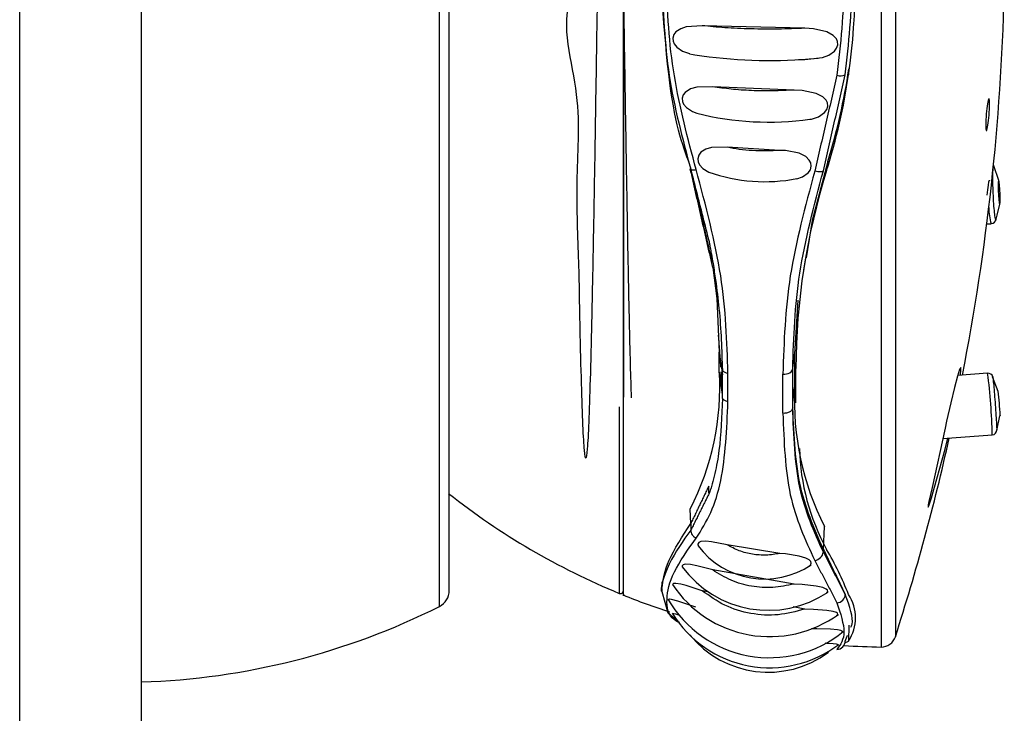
# Model space of a CAD drawing. Header units: millimetres. Extents: x 258.5 to 258.82, y 332.18 to 333.7.
# Tile 1 of 5: x 258.5849 to 258.6246, y 332.3605 to 332.3886. Entities that reach past the tile are written whole.
import ezdxf

# ---------------------------------------------------------------- set-up
doc = ezdxf.new("R2010")
doc.units = ezdxf.units.MM
doc.layers.add('SANINDUSA', color=3, linetype='Continuous')

msp = doc.modelspace()

# ---------------------------------------------------------------- linework, layer by layer
at = {"layer": 'SANINDUSA', "linetype": 'Continuous'}
for p, q in [((258.5848772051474, 332.3109292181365), (258.5848772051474, 333.5509292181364)), ((258.5897899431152, 333.5509292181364), (258.5897899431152, 332.3109292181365)), ((258.6018330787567, 332.3648575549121), (258.6018330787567, 332.4191723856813)), ((258.6022299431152, 332.3655009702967), (258.6022299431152, 332.4185289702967)), ((258.6202485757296, 332.3903625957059), (258.6202485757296, 332.3636354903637)), ((258.6196678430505, 332.3901262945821), (258.6196678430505, 332.3632184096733)), ((258.6165923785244, 332.3882105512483), (258.6124452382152, 332.3883142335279)), ((258.6183684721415, 332.3865663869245), (258.6183567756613, 332.38633097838)), ((258.616159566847, 332.3857149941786), (258.6128685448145, 332.3858509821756)), ((258.6155841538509, 332.3832797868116), (258.6134502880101, 332.3834015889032)), ((258.6175180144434, 332.3828349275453), (258.6174719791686, 332.3824599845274)), ((258.624422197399, 332.3820637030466), (258.6242193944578, 332.3826503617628)), ((258.6239396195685, 332.3803096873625), (258.6241180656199, 332.3803169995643)), ((258.612849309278, 332.3787936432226), (258.6127863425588, 332.3791769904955)), ((258.6166134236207, 332.3789328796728), (258.6165409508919, 332.378459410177)), ((258.6163065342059, 332.3772304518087), (258.6161779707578, 332.3750443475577)), ((258.6131352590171, 332.3743694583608), (258.6131352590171, 332.3751289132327)), ((258.6131352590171, 332.3751289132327), (258.6132621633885, 332.3742170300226)), ((258.6161002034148, 332.3744746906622), (258.6161779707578, 332.3750443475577)), ((258.6161779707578, 332.3750443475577), (258.6161779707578, 332.3736985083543)), ((258.6132621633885, 332.3734165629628), (258.6131352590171, 332.3743694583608)), ((258.6132010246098, 332.3743339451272), (258.6132010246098, 332.3737347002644)), ((258.6162332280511, 332.3730763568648), (258.6162332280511, 332.3744679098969)), ((258.6132621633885, 332.3734165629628), (258.6132621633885, 332.3742170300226)), ((258.6134867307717, 332.3731327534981), (258.6134867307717, 332.3742782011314)), ((258.6157039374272, 332.3726577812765), (258.6157039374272, 332.3742428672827)), ((258.6239738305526, 332.3742759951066), (258.6227653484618, 332.3741858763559)), ((258.6244008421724, 332.3735442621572), (258.6241717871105, 332.3741302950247)), ((258.6161002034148, 332.3730836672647), (258.6161779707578, 332.3736985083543)), ((258.6090945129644, 332.3729200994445), (258.6090945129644, 332.3653842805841)), ((258.6243437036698, 332.3719608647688), (258.6244730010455, 332.3725496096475)), ((258.6244784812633, 332.3725740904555), (258.6244768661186, 332.3725591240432)), ((258.6221633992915, 332.3716340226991), (258.6241597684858, 332.3717829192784)), ((258.6222571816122, 332.3712103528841), (258.6223632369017, 332.3716489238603)), ((258.6119820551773, 332.3682058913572), (258.6119638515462, 332.3687921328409)), ((258.6119820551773, 332.3682058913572), (258.6119820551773, 332.3679319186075)), ((258.6173385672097, 332.3671744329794), (258.6173840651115, 332.3680901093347)), ((258.6155841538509, 332.3669974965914), (258.6134502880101, 332.3673462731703)), ((258.6173383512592, 332.3670571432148), (258.6173383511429, 332.3671701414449)), ((258.616159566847, 332.3657626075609), (258.6128685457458, 332.3663292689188)), ((258.6108014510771, 332.3655818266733), (258.6108014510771, 332.365577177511)), ((258.6108202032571, 332.365575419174), (258.6108202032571, 332.3654624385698)), ((258.6108202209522, 332.3658445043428), (258.6108202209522, 332.3658003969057)), ((258.6126788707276, 332.3654514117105), (258.6124452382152, 332.3654932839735)), ((258.6165923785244, 332.3647503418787), (258.6161215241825, 332.364834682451)), ((258.6110772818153, 332.3645823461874), (258.611521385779, 332.3642037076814)), ((258.6183634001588, 332.3641043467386), (258.6183567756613, 332.3634588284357)), ((258.6182058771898, 332.3633874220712), (258.6183567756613, 332.3634588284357))]:
    msp.add_line(p, q, dxfattribs=at)
at = {"layer": 'SANINDUSA', "linetype": 'Continuous', "flags": 128}
for points in [[(258.6124452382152, 332.3883142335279), (258.6117965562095, 332.3882678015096), (258.6115783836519, 332.3881927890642), (258.6113859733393, 332.3880631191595), (258.6113015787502, 332.3879528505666), (258.6112579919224, 332.3878145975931), (258.6112666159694, 332.3876877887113), (258.6113085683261, 332.3875802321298), (258.6114160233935, 332.3874408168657), (258.6116436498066, 332.3872813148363), (258.6119284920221, 332.3871921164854)], [(258.6165919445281, 332.3869554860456), (258.6173029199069, 332.3870333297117), (258.6175576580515, 332.3871271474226), (258.6177827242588, 332.3872815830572), (258.6178756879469, 332.3874020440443), (258.6179227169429, 332.3875475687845), (258.6179118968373, 332.3876773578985), (258.6178634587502, 332.3877858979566), (258.6177402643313, 332.3879226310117), (258.6174826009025, 332.3880703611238), (258.6169424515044, 332.3881932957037), (258.6165923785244, 332.3882105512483)], [(258.6119251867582, 332.3871826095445), (258.6120741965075, 332.3871491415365), (258.6121489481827, 332.3871381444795)], [(258.6167629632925, 332.3869723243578), (258.6169702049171, 332.3869844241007), (258.6171246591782, 332.3870003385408)], [(258.6128685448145, 332.3858509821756), (258.6122226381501, 332.3858319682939), (258.6119714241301, 332.3857617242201), (258.6117523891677, 332.3856223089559), (258.6116732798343, 332.3855153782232), (258.6116353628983, 332.3853820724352), (258.6116474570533, 332.3852582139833), (258.6116930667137, 332.3851496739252), (258.6118080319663, 332.3850069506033), (258.6120486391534, 332.3848430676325), (258.6122301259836, 332.3847868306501)], [(258.6167922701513, 332.3845368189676), (258.6168549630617, 332.3845421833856), (258.6171411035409, 332.3846375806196), (258.6173912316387, 332.3848084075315), (258.6174767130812, 332.3849266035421), (258.6175165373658, 332.3850669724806), (258.6175018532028, 332.3851925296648), (258.6174499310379, 332.385299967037), (258.6173200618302, 332.3854358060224), (258.6170518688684, 332.3855805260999), (258.616488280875, 332.3856985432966), (258.616159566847, 332.3857149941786), (258.616159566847, 332.3857149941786)], [(258.6240403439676, 332.384766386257), (258.6240522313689, 332.3849775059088), (258.624055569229, 332.3851606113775), (258.6240499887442, 332.385294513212), (258.6240361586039, 332.3853649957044), (258.6240155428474, 332.3853642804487), (258.62399032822, 332.3852916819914), (258.6239632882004, 332.3851542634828), (258.6239375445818, 332.3849671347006), (258.6239161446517, 332.3847521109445), (258.6239106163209, 332.3846811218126), (258.6238987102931, 332.3844700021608), (258.623895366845, 332.3842868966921), (258.6239009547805, 332.3841529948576), (258.6239148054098, 332.3840825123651), (258.6239354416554, 332.3840832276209), (258.6239606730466, 332.3841557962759), (258.6239877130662, 332.3842932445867), (258.6240134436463, 332.384480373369), (258.6240348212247, 332.384695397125), (258.6240403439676, 332.384766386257)], [(258.6134502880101, 332.3834015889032), (258.6128270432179, 332.3833935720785), (258.6125894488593, 332.3833293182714), (258.6123850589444, 332.3831994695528), (258.6123023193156, 332.3830849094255), (258.6122672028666, 332.3829429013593), (258.6122853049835, 332.3828122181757), (258.6123409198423, 332.3826939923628), (258.6124722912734, 332.3825448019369), (258.6127150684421, 332.3823938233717)], [(258.6162694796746, 332.382134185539), (258.6165003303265, 332.3822100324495), (258.6167258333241, 332.3823649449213), (258.6168145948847, 332.3824902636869), (258.6168520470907, 332.3826385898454), (258.6168323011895, 332.3827701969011), (258.6167717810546, 332.3828858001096), (258.6166297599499, 332.3830251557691), (258.6163555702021, 332.3831636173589), (258.6158031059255, 332.3832677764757), (258.6155841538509, 332.3832797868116), (258.6155841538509, 332.3832797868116)], [(258.6175180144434, 332.3828349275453), (258.6168920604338, 332.3804479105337), (258.6166393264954, 332.3789434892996)], [(258.6173383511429, 332.3824549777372), (258.6173272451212, 332.3824360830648), (258.6173044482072, 332.3824215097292), (258.6172707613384, 332.3824118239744), (258.617227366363, 332.382407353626), (258.6171757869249, 332.3824082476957), (258.6171178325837, 332.3824144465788), (258.6170555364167, 332.3824258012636), (258.6169910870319, 332.382441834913)], [(258.6239507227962, 332.3814699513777), (258.6239775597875, 332.3816836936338), (258.624004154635, 332.3818681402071), (258.6240274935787, 332.3820023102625), (258.624044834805, 332.3820704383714), (258.6240488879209, 332.3820682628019)], [(258.6244784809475, 332.3813153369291), (258.6244755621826, 332.3814973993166), (258.624467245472, 332.3816922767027), (258.6244548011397, 332.3818702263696), (258.6244401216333, 332.3820041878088), (258.6244254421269, 332.3820737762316), (258.6244129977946, 332.3820683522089), (258.6244046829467, 332.3819888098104), (258.6244017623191, 332.3818472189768), (258.6244046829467, 332.381665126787), (258.6244129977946, 332.3814702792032), (258.6244254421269, 332.3812923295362), (258.6244401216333, 332.3811583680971), (258.6244548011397, 332.3810887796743), (258.624467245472, 332.3810941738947), (258.6244755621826, 332.3811737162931), (258.6244784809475, 332.3813153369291)], [(258.6243168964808, 332.3804939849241), (258.6243587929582, 332.3806573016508), (258.6244689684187, 332.381101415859)], [(258.6128752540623, 332.3785410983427), (258.6130413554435, 332.3772937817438), (258.6131352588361, 332.3751289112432)], [(258.6157039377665, 332.3742428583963), (258.6157790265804, 332.3742430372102), (258.6158524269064, 332.374252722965), (258.6159209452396, 332.3742715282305), (258.6159815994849, 332.3742986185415), (258.6160317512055, 332.3743328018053), (258.616069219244, 332.374372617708), (258.6160923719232, 332.3744163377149), (258.6161002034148, 332.3744620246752)], [(258.6228712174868, 332.3741937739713), (258.6228974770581, 332.3744084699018), (258.6228877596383, 332.3745066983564), (258.6228415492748, 332.3744226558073), (258.6227578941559, 332.3741626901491), (258.62263449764, 332.3737056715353), (258.6224812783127, 332.3730758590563), (258.6223173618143, 332.3723445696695), (258.6222571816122, 332.3720609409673)], [(258.6222571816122, 332.3720609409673), (258.6217298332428, 332.3696603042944), (258.6216038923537, 332.3690930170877), (258.6215780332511, 332.3689638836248), (258.6215664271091, 332.3688920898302), (258.6215654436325, 332.3688623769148), (258.6215730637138, 332.3688656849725), (258.6215987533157, 332.3689243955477), (258.6217062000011, 332.3692469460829), (258.6222571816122, 332.3712103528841)], [(258.6134502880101, 332.3673462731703), (258.6128270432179, 332.3674719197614), (258.6125894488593, 332.3674934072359), (258.6123850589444, 332.3674756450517), (258.6123023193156, 332.3674370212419), (258.6122672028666, 332.3673725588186), (258.6122853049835, 332.3673006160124), (258.6123170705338, 332.3672578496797)], [(258.6167463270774, 332.3664808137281), (258.6168145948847, 332.3665287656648), (258.6168520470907, 332.3666044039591), (258.6168323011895, 332.3666727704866), (258.6167717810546, 332.3667338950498), (258.6166297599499, 332.3668098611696), (258.6163555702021, 332.366891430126), (258.6158031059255, 332.3669754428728), (258.6155841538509, 332.3669974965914), (258.6155841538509, 332.3669974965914)], [(258.6128685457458, 332.3663292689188), (258.6122226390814, 332.3665014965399), (258.6119714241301, 332.3665488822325), (258.6117523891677, 332.3665603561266), (258.6116732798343, 332.3665412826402), (258.6116353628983, 332.3664976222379), (258.6116474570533, 332.3664412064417), (258.611672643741, 332.366407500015)], [(258.6124452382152, 332.3654932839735), (258.6117965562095, 332.3656982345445), (258.6115783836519, 332.3657540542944), (258.6113859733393, 332.3657848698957), (258.6113015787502, 332.3657814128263), (258.6112579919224, 332.3657527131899), (258.6112666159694, 332.3657069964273)], [(258.6174767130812, 332.3654018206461), (258.6175165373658, 332.3654616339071), (258.6175018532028, 332.365514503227), (258.6174499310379, 332.3655593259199), (258.6173200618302, 332.3656157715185), (258.6170518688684, 332.3656775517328), (258.616488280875, 332.3657404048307), (258.616159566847, 332.3657626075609)], [(258.6108202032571, 332.3654645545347), (258.6110546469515, 332.3646016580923), (258.6110772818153, 332.3645823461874)], [(258.612184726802, 332.3648223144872), (258.6114637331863, 332.3650726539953), (258.6112052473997, 332.365138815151), (258.6111270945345, 332.3651454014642), (258.6110859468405, 332.3651302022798), (258.6110927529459, 332.3650959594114)], [(258.6178757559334, 332.364485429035), (258.6179227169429, 332.3645357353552), (258.6179118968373, 332.3645785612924), (258.6178634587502, 332.3646128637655), (258.6177402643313, 332.364654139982), (258.6174826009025, 332.3646970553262), (258.6169424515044, 332.3647366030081), (258.6165923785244, 332.3647503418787)], [(258.6115348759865, 332.3644932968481), (258.6113859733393, 332.3645387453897), (258.6113015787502, 332.3645567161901), (258.6112579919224, 332.3645529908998), (258.6112644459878, 332.3645347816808)], [(258.618078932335, 332.3637942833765), (258.6181090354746, 332.3638230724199), (258.6180931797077, 332.3638547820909), (258.6180392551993, 332.3638797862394), (258.617905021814, 332.3639084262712), (258.6176305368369, 332.3639350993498), (258.6170748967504, 332.3639550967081), (258.6168639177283, 332.36395897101)], [(258.6179058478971, 332.363285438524), (258.6179227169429, 332.3632946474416), (258.6179118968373, 332.3633152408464), (258.6178634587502, 332.363330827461), (258.6177402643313, 332.3633484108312), (258.6174826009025, 332.3633655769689), (258.61740820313, 332.3633681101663)]]:
    msp.add_lwpolyline(points, dxfattribs=at)
at = {"layer": 'SANINDUSA', "linetype": 'Continuous'}
for centre, radius, start, end in [((258.591894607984, 332.3901463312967), 0.02673580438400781, 351.7955534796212, 8.204446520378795), ((258.5315531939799, 332.3920149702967), 0.09312500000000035, 348.9714026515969, 358.5232204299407), ((258.6151755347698, 332.4070778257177), 0.02016807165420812, 261.3691200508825, 274.5144192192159), ((258.5933382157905, 332.3900129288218), 0.02528804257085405, 342.6219421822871, 351.6279483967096), ((258.5940282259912, 332.3901512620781), 0.02460282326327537, 342.6998217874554, 351.6216093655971), ((258.6180300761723, 332.3867687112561), 0.0004775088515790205, 252.5227475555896, 293.8097304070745), ((258.6151396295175, 332.3964964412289), 0.01207583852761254, 256.043634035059, 277.8670362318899), ((258.6149819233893, 332.3888564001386), 0.006842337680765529, 250.6834863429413, 280.8411795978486), ((258.64292688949, 332.3744225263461), 0.02669370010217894, 162.4762828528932, 179.9026183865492), ((258.6261934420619, 332.3809617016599), 0.002173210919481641, 179.9253320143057, 197.2573251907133), ((258.6241097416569, 332.380528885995), 0.0002102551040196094, 273.0364565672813, 350.8976811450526), ((258.6023179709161, 332.3737297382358), 0.01083618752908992, 332.892662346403, 3.384456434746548), ((258.6239993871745, 332.3740881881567), 0.0001869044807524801, 14.37377938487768, 98.42019934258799), ((258.6009628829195, 332.3713063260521), 0.02320178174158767, 1.176998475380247, 7.353647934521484), ((258.6274108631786, 332.3731802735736), 0.01124484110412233, 177.3584512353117, 206.9149008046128), ((258.6124754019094, 332.3721505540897), 0.01201054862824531, 2.020817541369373, 6.715881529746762), ((258.6241422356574, 332.3719900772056), 0.0002051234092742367, 275.4918053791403, 3.27158025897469), ((258.5315531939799, 332.3920149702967), 0.09312500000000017, 342.2571110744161, 347.3704641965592), ((258.6252686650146, 332.3714552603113), 0.008899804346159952, 181.3816908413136, 208.8303615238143), ((258.6200602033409, 332.3920149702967), 0.02880000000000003, 231.6828329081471, 247.6196584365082), ((258.6149618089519, 332.3693091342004), 0.003347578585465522, 216.5428845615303, 304.2435774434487), ((258.6052500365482, 332.3601077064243), 0.01411246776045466, 21.76156427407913, 29.99847374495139), ((258.6169430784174, 332.3671150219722), 0.0003994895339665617, 276.9021966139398, 351.6678012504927), ((258.6151167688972, 332.3690279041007), 0.004328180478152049, 216.2683399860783, 303.8704305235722), ((258.6151750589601, 332.3683606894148), 0.004723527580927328, 213.5753557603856, 305.9632168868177), ((258.6015099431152, 332.3655009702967), 0.0007200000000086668, 296.6666873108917, 6.513775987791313e-09), ((258.6091402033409, 332.3654952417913), 0.0001199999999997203, 247.6196584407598, 0), ((258.6200602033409, 332.3920149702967), 0.02880000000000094, 247.9500100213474, 251.9215609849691), ((258.6151622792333, 332.3675247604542), 0.004739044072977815, 210.102849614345, 308.9550620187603), ((258.6178553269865, 332.3653647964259), 0.0003680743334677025, 274.884461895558, 356.8546008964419), ((258.6169347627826, 332.3643993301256), 0.001704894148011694, 326.5198439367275, 33.48015606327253), ((258.5889076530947, 332.3905941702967), 0.02880000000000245, 271.7555348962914, 296.6666873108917), ((258.6151680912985, 332.3670022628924), 0.004620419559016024, 211.5963055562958, 307.1795342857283), ((258.6151128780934, 332.3662865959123), 0.004085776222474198, 219.0187630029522, 306.6405329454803), ((258.6196771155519, 332.3638183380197), 0.0006000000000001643, 269.1145060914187, 342.2571110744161), ((258.6178736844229, 332.3634686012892), 0.0003491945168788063, 272.1307208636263, 359.2228512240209), ((258.6201129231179, 332.3920149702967), 0.02880000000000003, 266.1277788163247, 269.1145060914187)]:
    msp.add_arc(centre, radius, start, end, dxfattribs=at)
for points, knots in [([(258.6092602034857, 332.4171608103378), (258.6092602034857, 332.416971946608), (258.6092602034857, 332.4163253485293), (258.6092602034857, 332.4142110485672), (258.6092602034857, 332.4109497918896), (258.6092602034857, 332.4069017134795), (258.6092602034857, 332.4022974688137), (258.6092602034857, 332.3972935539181), (258.6092602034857, 332.3920889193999), (258.6092602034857, 332.3868774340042), (258.6092602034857, 332.3818772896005), (258.6092602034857, 332.3772151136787), (258.6092602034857, 332.3746145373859), (258.6092602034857, 332.373314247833)], [0, 0, 0, 0, 0.03962556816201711, 0.1356629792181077, 0.2317005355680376, 0.3277379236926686, 0.4237752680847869, 0.5198127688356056, 0.6158502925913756, 0.7118876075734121, 0.8079250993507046, 0.9039624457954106, 1, 1, 1, 1]), ([(258.6092602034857, 332.3653492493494), (258.6092602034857, 332.3653384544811), (258.6092602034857, 332.3651692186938), (258.6092602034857, 332.3658009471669), (258.6092602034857, 332.3673058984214), (258.6092602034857, 332.3698725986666), (258.6092602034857, 332.3732601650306), (258.6092602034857, 332.377376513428), (258.6092602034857, 332.382053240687), (258.6092602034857, 332.387113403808), (258.6092602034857, 332.3923616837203), (258.6092602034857, 332.3975970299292), (258.6092602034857, 332.4026165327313), (258.6092602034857, 332.4072335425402), (258.6092602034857, 332.411247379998), (258.6092602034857, 332.4145905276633), (258.6092602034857, 332.4160707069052), (258.6092602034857, 332.4168107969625)], [0, 0, 0, 0, 0.004842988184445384, 0.07592560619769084, 0.1470083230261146, 0.2180909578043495, 0.2891736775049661, 0.3602563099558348, 0.431338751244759, 0.502421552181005, 0.5735041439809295, 0.6445868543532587, 0.7156693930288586, 0.7867520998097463, 0.8578347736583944, 0.9289173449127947, 1, 1, 1, 1]), ([(258.6095903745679, 332.3732823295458), (258.6095766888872, 332.373705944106), (258.6095436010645, 332.3747301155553), (258.6094911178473, 332.3770419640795), (258.6094329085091, 332.3800250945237), (258.6093747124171, 332.3834270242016), (258.6093165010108, 332.387111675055), (258.6092583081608, 332.390960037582), (258.6092000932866, 332.3948436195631), (258.6091419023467, 332.3986332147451), (258.609083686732, 332.4022014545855), (258.6090254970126, 332.4054309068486), (258.6089672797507, 332.4082123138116), (258.6089090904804, 332.4104540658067), (258.6088508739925, 332.4120812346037), (258.6087926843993, 332.4130384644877), (258.6087344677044, 332.4132963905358), (258.6086762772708, 332.4128424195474), (258.6086180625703, 332.4116969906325), (258.6085598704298, 332.4098919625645), (258.6085016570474, 332.4074944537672), (258.6084434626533, 332.4045773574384), (258.6083852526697, 332.4012445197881), (258.6083270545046, 332.397601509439), (258.6082688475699, 332.3937737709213), (258.6082106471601, 332.3898869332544), (258.6081524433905, 332.3860703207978), (258.6080942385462, 332.3824538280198), (258.6080360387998, 332.3791530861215), (258.6079778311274, 332.3762851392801), (258.6079196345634, 332.3739370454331), (258.6078614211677, 332.372196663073), (258.607803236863, 332.3711119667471), (258.6077449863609, 332.3707291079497), (258.607686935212, 332.3710514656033), (258.6076281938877, 332.3720768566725), (258.6075719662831, 332.3737626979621), (258.6075064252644, 332.3760642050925), (258.6074755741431, 332.378877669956), (258.6073153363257, 332.3821988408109), (258.6076379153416, 332.3855896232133), (258.6063512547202, 332.38956106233), (258.6084611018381, 332.3904894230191), (258.6092602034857, 332.3908410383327)], [0, 0, 0, 0, 0.01749691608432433, 0.04230223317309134, 0.06710624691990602, 0.09191175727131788, 0.1167154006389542, 0.1415214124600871, 0.1663246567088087, 0.191130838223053, 0.2159338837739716, 0.2407402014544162, 0.26554308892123, 0.2903494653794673, 0.3151523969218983, 0.339958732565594, 0.3647617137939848, 0.3895679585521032, 0.4143711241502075, 0.4391771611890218, 0.4639806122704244, 0.4887863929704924, 0.5135901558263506, 0.5383955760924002, 0.5631997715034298, 0.588004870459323, 0.6128094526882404, 0.6376140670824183, 0.6624192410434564, 0.6872233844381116, 0.712028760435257, 0.7368325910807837, 0.7616383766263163, 0.7864418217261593, 0.8112478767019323, 0.8360510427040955, 0.8608572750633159, 0.8856602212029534, 0.9104666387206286, 0.9352694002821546, 0.9600758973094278, 0.9848788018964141, 1, 1, 1, 1]), ([(258.6121995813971, 332.3825058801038), (258.6118648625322, 332.3837583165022), (258.6111951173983, 332.3862643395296), (258.6109362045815, 332.3902062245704), (258.6111993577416, 332.3941573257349), (258.6118657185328, 332.3966934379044), (258.6121995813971, 332.3979640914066)], [0, 0, 0, 0, 0.2505831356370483, 0.5013964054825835, 0.7501875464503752, 1, 1, 1, 1]), ([(258.6178866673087, 332.393933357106), (258.6180283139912, 332.3926556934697), (258.6183116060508, 332.3901003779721), (258.6180283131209, 332.3875756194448), (258.6178866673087, 332.3863132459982)], [0, 0, 0, 0, 0.5000023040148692, 0.9999999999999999, 0.9999999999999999, 0.9999999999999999, 0.9999999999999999]), ([(258.6182231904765, 332.3863341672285), (258.618361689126, 332.3875960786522), (258.6186386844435, 332.3901198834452), (258.61836169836, 332.3926793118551), (258.618223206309, 332.3939590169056)], [0, 0, 0, 0, 0.5000035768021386, 1, 1, 1, 1]), ([(258.6119450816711, 332.382695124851), (258.6116364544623, 332.3835336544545), (258.6110192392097, 332.3852106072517), (258.610695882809, 332.3915310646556), (258.6108014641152, 332.3902439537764), (258.6108014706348, 332.3902438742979)], [0, 0, 0, 0, 0.5000162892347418, 0.999969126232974, 1, 1, 1, 1]), ([(258.6108202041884, 332.3902182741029), (258.6108702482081, 332.388902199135), (258.6109703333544, 332.38627012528), (258.6116448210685, 332.3837661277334), (258.6119820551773, 332.3825141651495)], [0, 0, 0, 0, 0.5000144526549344, 1, 1, 1, 1]), ([(258.6165923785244, 332.3882105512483), (258.6162349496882, 332.3881971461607), (258.6155220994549, 332.3881704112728), (258.6144017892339, 332.388180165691), (258.6133305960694, 332.3882249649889), (258.612741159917, 332.3882843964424), (258.6124452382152, 332.3883142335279)], [0, 0, 0, 0, 0.2502499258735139, 0.4990943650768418, 0.7485243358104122, 1, 1, 1, 1]), ([(258.616159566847, 332.3857149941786), (258.6158752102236, 332.3857006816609), (258.6153084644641, 332.3856721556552), (258.6144323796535, 332.3856873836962), (258.6135901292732, 332.3857428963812), (258.6131098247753, 332.3858148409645), (258.6128685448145, 332.3858509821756)], [0, 0, 0, 0, 0.2504254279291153, 0.4991181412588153, 0.748383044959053, 0.9999999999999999, 0.9999999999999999, 0.9999999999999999, 0.9999999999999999]), ([(258.6155841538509, 332.3832797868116), (258.6153995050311, 332.3832693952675), (258.6150320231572, 332.3832487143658), (258.6144705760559, 332.3832639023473), (258.6139283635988, 332.3833114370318), (258.6136103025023, 332.383371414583), (258.6134502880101, 332.3834015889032)], [0, 0, 0, 0, 0.2507442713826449, 0.4990228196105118, 0.7479616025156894, 1, 1, 1, 1]), ([(258.6242368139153, 332.3826095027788), (258.6242328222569, 332.3826304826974), (258.6242178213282, 332.3827093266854), (258.6241961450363, 332.3826738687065), (258.6241763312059, 332.382506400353), (258.6241737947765, 332.382277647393), (258.6241725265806, 332.3821632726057)], [0, 0, 0, 0, 0.1078267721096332, 0.4052204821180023, 0.702614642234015, 1, 1, 1, 1]), ([(258.6119820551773, 332.3825141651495), (258.6119859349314, 332.3825080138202), (258.6119942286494, 332.3824948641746), (258.612042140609, 332.3824872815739), (258.6121125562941, 332.3824900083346), (258.6121718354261, 332.3825008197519), (258.6121995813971, 332.3825058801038)], [0, 0, 0, 0, 0.2338739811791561, 0.4999504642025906, 0.765948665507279, 0.9999999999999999, 0.9999999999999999, 0.9999999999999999, 0.9999999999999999]), ([(258.6134867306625, 332.3742782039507), (258.6134465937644, 332.3755607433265), (258.6133663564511, 332.3781246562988), (258.6125883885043, 332.3810459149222), (258.6121995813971, 332.3825058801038)], [0, 0, 0, 0, 0.5002273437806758, 1, 1, 1, 1]), ([(258.6169910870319, 332.382441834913), (258.6166045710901, 332.3810068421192), (258.6158313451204, 332.37813613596), (258.6157464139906, 332.3755408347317), (258.6157039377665, 332.3742428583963)], [0, 0, 0, 0, 0.4998744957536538, 0.9999999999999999, 0.9999999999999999, 0.9999999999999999, 0.9999999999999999]), ([(258.6161002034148, 332.3744620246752), (258.6161407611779, 332.3757250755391), (258.6162218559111, 332.3782505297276), (258.6169662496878, 332.3810537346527), (258.6173383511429, 332.3824549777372)], [0, 0, 0, 0, 0.5001282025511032, 1, 1, 1, 1]), ([(258.6241725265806, 332.3821632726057), (258.6241737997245, 332.382031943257), (258.6241763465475, 332.3817692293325), (258.6241959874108, 332.3813210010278), (258.6242239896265, 332.3809187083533), (258.6242577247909, 332.3806089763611), (258.6242901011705, 332.3804661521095), (258.6243116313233, 332.3804350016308), (258.6243177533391, 332.3804947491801), (258.6243177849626, 332.3804950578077)], [0, 0, 0, 0, 0.1662712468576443, 0.3326124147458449, 0.4990755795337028, 0.6656795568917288, 0.8324370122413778, 0.9991344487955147, 1, 1, 1, 1]), ([(258.6127217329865, 332.3795846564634), (258.6127231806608, 332.3795771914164), (258.6127350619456, 332.3795159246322), (258.6127536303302, 332.3794206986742), (258.6127841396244, 332.3792590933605), (258.6128271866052, 332.3790243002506), (258.612899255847, 332.3786070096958), (258.6130120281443, 332.3778716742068), (258.6131947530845, 332.3763867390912), (258.6132323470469, 332.375211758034), (258.6132585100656, 332.3743940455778)], [0, 0, 0, 0, 0.003791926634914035, 0.03112092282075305, 0.05260425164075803, 0.09096269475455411, 0.1594672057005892, 0.2817844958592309, 0.500167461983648, 1, 1, 1, 1]), ([(258.6132614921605, 332.3743904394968), (258.6132742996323, 332.3743773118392), (258.6132999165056, 332.374351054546), (258.6133539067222, 332.3743189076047), (258.6134162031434, 332.3742930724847), (258.6134632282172, 332.3742831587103), (258.6134867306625, 332.3742782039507)], [0, 0, 0, 0, 0.2500432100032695, 0.500124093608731, 0.7501693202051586, 1, 1, 1, 1]), ([(258.6241779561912, 332.374134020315), (258.6241782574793, 332.374135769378), (258.6241804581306, 332.3741485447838), (258.6241965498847, 332.3740091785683), (258.6242238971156, 332.3737261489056), (258.6242575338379, 332.3733236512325), (258.624290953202, 332.372881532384), (258.6243190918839, 332.3724662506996), (258.6243387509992, 332.3721278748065), (258.6243413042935, 332.3720243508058), (258.6243425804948, 332.3719726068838)], [0, 0, 0, 0, 0.02213232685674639, 0.1616576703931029, 0.3012845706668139, 0.4410363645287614, 0.5809045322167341, 0.7207376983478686, 0.8604176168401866, 1, 1, 1, 1]), ([(258.6121995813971, 332.3676146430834), (258.6124093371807, 332.3679429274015), (258.612828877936, 332.3685995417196), (258.6133600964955, 332.370333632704), (258.6134360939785, 332.3720134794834), (258.6134867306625, 332.3731327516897)], [0, 0, 0, 0, 0.2501833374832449, 0.5004014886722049, 1, 1, 1, 1]), ([(258.6132585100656, 332.3732548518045), (258.6132321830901, 332.3725323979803), (258.6131926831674, 332.3714484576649), (258.612996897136, 332.3703706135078), (258.6128705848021, 332.3698705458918), (258.6127989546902, 332.3696338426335), (258.6127610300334, 332.3695199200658), (258.6127414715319, 332.3694651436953), (258.6127315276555, 332.3694388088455), (258.6127264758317, 332.3694266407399), (258.6127239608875, 332.369420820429), (258.6127224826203, 332.3694184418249), (258.6127217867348, 332.3694185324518), (258.6127214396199, 332.3694185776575)], [0, 0, 0, 0, 0.499833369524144, 0.7499296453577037, 0.8750152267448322, 0.9375579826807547, 0.9688291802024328, 0.9844599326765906, 0.9922692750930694, 0.9961678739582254, 0.998110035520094, 0.9990572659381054, 1, 1, 1, 1]), ([(258.6134867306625, 332.3731327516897), (258.6134632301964, 332.3731378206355), (258.6134162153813, 332.3731479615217), (258.6133538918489, 332.3731749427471), (258.6132999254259, 332.3732089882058), (258.6132743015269, 332.3732370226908), (258.6132614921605, 332.3732510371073)], [0, 0, 0, 0, 0.2498520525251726, 0.4998517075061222, 0.7499762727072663, 1, 1, 1, 1]), ([(258.6161002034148, 332.3728964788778), (258.6160986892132, 332.3728796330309), (258.6160956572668, 332.3728459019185), (258.6160714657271, 332.3727975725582), (258.616033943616, 332.372753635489), (258.615983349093, 332.3727160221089), (258.6159222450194, 332.3726863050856), (258.6158531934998, 332.3726660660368), (258.6157791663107, 332.3726551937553), (258.6157289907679, 332.372656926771), (258.6157039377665, 332.3726577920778)], [0, 0, 0, 0, 0.1247985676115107, 0.2498891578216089, 0.3749844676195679, 0.5000014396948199, 0.6250083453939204, 0.750114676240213, 0.8752304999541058, 1, 1, 1, 1]), ([(258.6173383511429, 332.3671701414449), (258.6169669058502, 332.36801245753), (258.6162239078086, 332.3696973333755), (258.6161414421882, 332.3719547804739), (258.6161002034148, 332.3730836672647)], [0, 0, 0, 0, 0.4999276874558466, 1, 1, 1, 1]), ([(258.6173383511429, 332.3670571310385), (258.6169662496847, 332.3678751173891), (258.6162218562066, 332.3695115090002), (258.6161407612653, 332.3717679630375), (258.6161002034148, 332.3728964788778)], [0, 0, 0, 0, 0.4998720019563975, 1, 1, 1, 1]), ([(258.6157039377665, 332.3726577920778), (258.6157464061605, 332.3715092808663), (258.6158313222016, 332.3692128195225), (258.6166045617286, 332.3675497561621), (258.6169910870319, 332.3667184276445)], [0, 0, 0, 0, 0.5001221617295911, 1, 1, 1, 1]), ([(258.6119820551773, 332.3679319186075), (258.6116689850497, 332.3675032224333), (258.6110428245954, 332.3666458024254), (258.6107010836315, 332.3654624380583), (258.610820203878, 332.3654624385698), (258.6108202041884, 332.3654624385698)], [0, 0, 0, 0, 0.4999832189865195, 0.9999986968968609, 1, 1, 1, 1]), ([(258.6108202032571, 332.365575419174), (258.6108707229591, 332.3659314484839), (258.6109717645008, 332.366643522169), (258.6116452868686, 332.3676850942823), (258.6119820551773, 332.3682058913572)], [0, 0, 0, 0, 0.499989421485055, 1, 1, 1, 1]), ([(258.6119820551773, 332.3679319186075), (258.6119858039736, 332.367902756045), (258.6119939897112, 332.367839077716), (258.6120419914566, 332.3677458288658), (258.6121131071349, 332.367665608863), (258.6121724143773, 332.3676306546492), (258.6121995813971, 332.3676146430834)], [0, 0, 0, 0, 0.2289376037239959, 0.4998999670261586, 0.7709179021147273, 1, 1, 1, 1]), ([(258.6115273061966, 332.3641959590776), (258.6114546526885, 332.3642338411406), (258.6110727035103, 332.3644329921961), (258.6109589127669, 332.3651268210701), (258.6111916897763, 332.3661878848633), (258.6118636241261, 332.3671390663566), (258.6121995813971, 332.3676146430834)], [0, 0, 0, 0, 0.07261542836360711, 0.3817489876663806, 0.690883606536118, 1, 1, 1, 1]), ([(258.6155841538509, 332.3669974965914), (258.6153995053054, 332.3669676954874), (258.6150320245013, 332.3669083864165), (258.6144705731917, 332.3669519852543), (258.6139283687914, 332.3670881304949), (258.6136103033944, 332.3672598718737), (258.6134502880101, 332.3673462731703)], [0, 0, 0, 0, 0.2507449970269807, 0.499023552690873, 0.7479639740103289, 1, 1, 1, 1]), ([(258.616159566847, 332.3657626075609), (258.6158752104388, 332.3657029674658), (258.6153084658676, 332.3655841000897), (258.6144323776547, 332.3656475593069), (258.6135901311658, 332.3658789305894), (258.6131098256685, 332.366178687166), (258.6128685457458, 332.3663292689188)], [0, 0, 0, 0, 0.250425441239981, 0.4991174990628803, 0.7483832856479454, 1, 1, 1, 1]), ([(258.6108202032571, 332.3655314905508), (258.6108108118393, 332.3655463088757), (258.6107920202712, 332.3655759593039), (258.6108108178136, 332.3656286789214), (258.6108202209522, 332.3656550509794)], [0, 0, 0, 0, 0.4997676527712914, 1, 1, 1, 1]), ([(258.6165923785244, 332.3647503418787), (258.6162349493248, 332.3646542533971), (258.6155220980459, 332.3644626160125), (258.6144017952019, 332.3645324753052), (258.6133305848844, 332.3648536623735), (258.61274115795, 332.3652794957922), (258.6124452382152, 332.3654932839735)], [0, 0, 0, 0, 0.2502495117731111, 0.4990937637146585, 0.7485217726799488, 1, 1, 1, 1]), ([(258.6184518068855, 332.3640225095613), (258.6184703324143, 332.3640596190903), (258.6185949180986, 332.3643091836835), (258.618394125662, 332.3648679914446), (258.6182231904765, 332.3653437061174)], [0, 0, 0, 0, 0.148697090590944, 1, 1, 1, 1]), ([(258.6178866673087, 332.3649980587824), (258.6180283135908, 332.3645720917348), (258.6183116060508, 332.3637201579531), (258.6180283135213, 332.3633198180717), (258.6178866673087, 332.3631196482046)], [0, 0, 0, 0, 0.5000001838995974, 0.9999999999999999, 0.9999999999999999, 0.9999999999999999, 0.9999999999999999])]:
    msp.add_open_spline(points, degree=3, knots=knots, dxfattribs=at)
for points in [[(258.6163382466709, 332.3869455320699), (258.6165919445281, 332.3869554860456)], [(258.6178866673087, 332.3863132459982), (258.6169910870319, 332.382441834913)], [(258.6173383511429, 332.3824549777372), (258.6182228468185, 332.3863318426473)], [(258.6128752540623, 332.3785410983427), (258.6119631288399, 332.3825341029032)], [(258.6119820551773, 332.3825141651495), (258.6127201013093, 332.3795928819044)], [(258.6127545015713, 332.3791854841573), (258.6120366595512, 332.3822980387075)], [(258.6132010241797, 332.3745214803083), (258.6131057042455, 332.37581028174)], [(258.613262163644, 332.3742170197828), (258.6132614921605, 332.3743904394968)], [(258.6161002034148, 332.3728964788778), (258.6161002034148, 332.3744620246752)], [(258.6132614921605, 332.3732510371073), (258.613262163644, 332.3734165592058)], [(258.6127097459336, 332.3697174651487), (258.6119820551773, 332.3682058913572)], [(258.6127200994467, 332.369414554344), (258.6127097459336, 332.3697174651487)], [(258.612720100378, 332.3694145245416), (258.6119820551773, 332.3679319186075)], [(258.6173383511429, 332.3671701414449), (258.6182228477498, 332.3653446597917)], [(258.6182228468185, 332.3653446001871), (258.6173383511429, 332.3670571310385)], [(258.6169910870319, 332.3667184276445), (258.6178866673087, 332.3649980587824)], [(258.618223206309, 332.3634641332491), (258.6183122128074, 332.3636815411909)]]:
    msp.add_open_spline(points, degree=1, dxfattribs=at)

doc.saveas('drawing.dxf')
